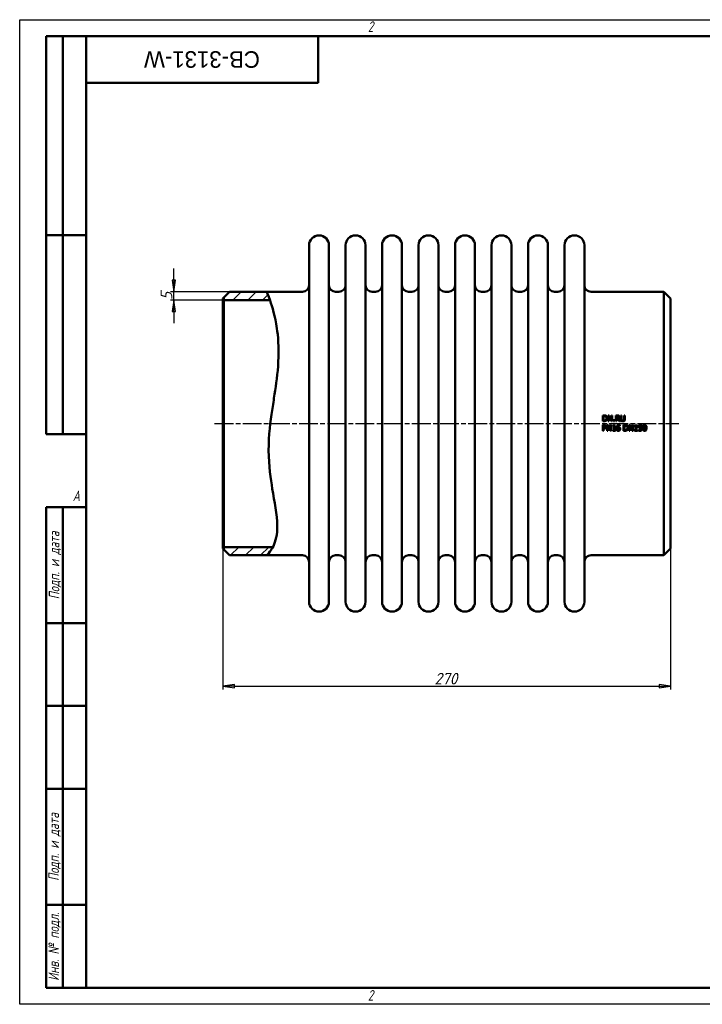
# Model space of a CAD drawing. Header units: millimetres. Extents: x 0 to 840, y 0 to 594.
# Tile 1 of 2: x 0 to 412, y 0 to 594. Entities that reach past the tile are written whole.
import ezdxf
from ezdxf.enums import TextEntityAlignment as Align

# ---------------------------------------------------------------- set-up
doc = ezdxf.new("R2018")
doc.units = ezdxf.units.MM
doc.header["$LTSCALE"] = 2
doc.linetypes.add('CHAIN', pattern=[0.7087, 0.4724, -0.0591, 0.1181, -0.0591])
for name, color, linetype, lineweight in [('Видимый контур (ГОСТ)', 7, 'Continuous', 50), ('Кромка (ГОСТ)', 7, 'Continuous', 50), ('Обозначение (ГОСТ)', 7, 'Continuous', 25), ('Осевая линия (ГОСТ)', 7, 'Continuous', 25), ('Размер (ГОСТ)', 7, 'Continuous', 25), ('Штриховка (ГОСТ)', 7, 'Continuous', 18), ('Эскизная геометрия (ГОСТ)', 7, 'Continuous', 50)]:
    doc.layers.add(name, color=color, linetype=linetype, lineweight=lineweight)
doc.styles.add('Альтернативный текст (ГОСТ)', font='arial.ttf', dxfattribs={"width": 0.8})
doc.styles.add('Обычный текст (ГОСТ)', font='GOST Common Italic.ttf')
doc.styles.add('Стиль текста110', font='GOST Common Italic.ttf', dxfattribs={"width": 0.8})
doc.styles.add('Стиль текста112', font='GOST Common Italic.ttf', dxfattribs={"width": 0.8})
doc.dimstyles.new('Обычный (ГОСТ)', dxfattribs={"dimscale": 2, "dimtxt": 3.5, "dimasz": 3.5, "dimexe": 1, "dimexo": 0, "dimgap": 0.5, "dimtad": 1, "dimtxsty": 'Обычный текст (ГОСТ)', "dimblk": 'Filled-1', "dimcen": 0.09, "dimdle": 15, "dimclrd": 256, "dimclre": 256, "dimclrt": 256, "dimazin": 2, "dimtfac": 0.714286, "dimtdec": 3, "dimtmove": 0, "dimatfit": 3, "dimfxl": 1, "dimtolj": 1, "dimlwd": 25, "dimlwe": 25, "dimarcsym": 0})
pattern_1 = [(45, (0, 0), (-4.49013, 4.49013), [])]

# ---------------------------------------------------------------- blocks, each defined once
blk = doc.blocks.new('Рамки ГОСТ - Рамка')
at = {"layer": 'Кромка (ГОСТ)', "lineweight": 25}
for p, q in [((0, 0), (0, 297)), ((0, 297), (420, 297)), ((420, 0), (0, 0))]:
    blk.add_line(p, q, dxfattribs=at)
at = {"layer": 'Кромка (ГОСТ)'}
for p, q in [((415, 292), (20, 292)), ((20, 292), (20, 5)), ((20, 5), (415, 5))]:
    blk.add_line(p, q, dxfattribs=at)
at = {"layer": 'Кромка (ГОСТ)', "char_height": 3.17, "attachment_point": 1, "style": 'Альтернативный текст (ГОСТ)'}
for s, insert, width in [('\\fGOST Common|b0|i1;{\\H3.1700;2}', (105, 296.5), 5.2328), ('\\fGOST Common|b0|i1;{\\H3.1700;A}', (16, 155), 5.1335), ('\\fGOST Common|b0|i1;{\\H3.1700;2}', (104.99, 4.3), 5.2328)]:
    blk.add_mtext(s, dxfattribs=dict(at, insert=insert, width=width))
blk = doc.blocks.new('ГОСТ - Доп. графы 1')
at = {"layer": 'Эскизная геометрия (ГОСТ)'}
for p, q in [((-12, 0), (-12, 145)), ((-12, 145), (0, 145)), ((-7, 145), (-7, 0)), ((-12, 110), (-7, 110)), ((-7, 110), (0, 110)), ((-12, 85), (-7, 85)), ((-7, 85), (0, 85)), ((-12, 60), (-7, 60)), ((-7, 60), (0, 60)), ((-12, 25), (-7, 25)), ((-7, 25), (0, 25)), ((0, 0), (-12, 0))]:
    blk.add_line(p, q, dxfattribs=at)
at = {"layer": 'Обозначение (ГОСТ)', "char_height": 3.17, "attachment_point": 5, "rotation": 90, "style": 'Альтернативный текст (ГОСТ)'}
for s, insert, width in [('\\fGOST Common|b0|i1;{\\H3.1700;Подп. и дата}', (-9.37, 127.41), 34.7679), ('\\fGOST Common|b0|i1;{\\H3.1700;Подп. и дата}', (-9.5, 42.47), 35.1486), ('\\fGOST Common|b0|i1;{\\H3.1700;Инв. № подл.}', (-9.5, 12.41), 24.9618)]:
    blk.add_mtext(s, dxfattribs=dict(at, insert=insert, width=width))
at = {"layer": 'Обозначение (ГОСТ)', "style": 'Стиль текста112'}
for tag, p in [('Подп._и_дата_2', (-3.53, 127.51)), ('Инв._номер_дубликата', (-3.41, 97.47)), ('Взамен_инв._номера', (-3.46, 72.53)), ('Подп._и_дата_1', (-3.42, 42.35)), ('ИНВЕНТАРНЫЙ_НОМЕР', (-3.33, 12.68))]:
    blk.add_attdef(tag, text='', height=3.17, rotation=90, dxfattribs=at).set_placement(p, align=Align.MIDDLE_CENTER)
blk = doc.blocks.new('ГОСТ - Доп. графы 2')
at = {"layer": 'Эскизная геометрия (ГОСТ)'}
for p, q in [((-12, 0), (-12, 120)), ((-12, 120), (0, 120)), ((-7, 0), (-7, 120)), ((-12, 60), (0, 60)), ((0, 0), (-12, 0))]:
    blk.add_line(p, q, dxfattribs=at)
at = {"layer": 'Обозначение (ГОСТ)', "style": 'Стиль текста112'}
for tag, p in [('Первичная_применяемость', (-3.65, 90.03)), ('Справочный_номер', (-3.55, 30.02))]:
    blk.add_attdef(tag, text='', height=3.17, rotation=90, dxfattribs=at).set_placement(p, align=Align.MIDDLE_CENTER)
blk = doc.blocks.new('ГОСТ - Доп. графы 3')
at = {"layer": 'Эскизная геометрия (ГОСТ)'}
for p, q in [((0, 0), (70, 0)), ((70, 0), (70, -14)), ((70, -14), (0, -14))]:
    blk.add_line(p, q, dxfattribs=at)
at = {"layer": 'Обозначение (ГОСТ)', "style": 'Стиль текста110'}
blk.add_attdef('ОБОЗНАЧЕНИЕ', text='', height=5, rotation=180, dxfattribs=at).set_placement((34.94, -6.97), align=Align.MIDDLE_CENTER)
blk = doc.blocks.new('Filled-1')
at = {"color": 0}
for p, q in [((0, 0), (-1, 0.143)), ((-1, 0.143), (-1, -0.143)), ((-1, 0), (0, 0)), ((-1, -0.143), (0, 0))]:
    blk.add_line(p, q, dxfattribs=at)
at = {"color": 0, "flags": 128}
blk.add_lwpolyline([(-1, -0.143), (0, 0), (-1, 0.143), (-1, -0.143)], dxfattribs=at)
at = {"color": 0}
blk.add_solid([(-1, -0.143), (0, 0), (-1, 0.143), (-1, -0.143)], dxfattribs=at)
blk = doc.blocks.new('*D9')
at = {"layer": 'Defpoints', "color": 0, "linetype": 'Continuous', "transparency": 16777216}
for p in [(122.5, 274.89), (392.5, 274.89), (392.5, 191.85)]:
    blk.add_point(p, dxfattribs=at)
at = {"layer": 'Размер (ГОСТ)', "linetype": 'Continuous', "lineweight": 25, "transparency": 16777216}
for p, q in [((122.5, 274.89), (122.5, 189.85)), ((392.5, 274.89), (392.5, 189.85)), ((129.5, 191.85), (385.5, 191.85))]:
    blk.add_line(p, q, dxfattribs=at)
at = {"layer": 'Размер (ГОСТ)', "linetype": 'Continuous', "lineweight": 25, "transparency": 16777216, "xscale": 7, "yscale": 7, "zscale": 7, "rotation": 180}
blk.add_blockref('Filled-1', (122.5, 191.85), dxfattribs=at)
at = {"layer": 'Размер (ГОСТ)', "linetype": 'Continuous', "lineweight": 25, "transparency": 16777216, "xscale": 7, "yscale": 7, "zscale": 7}
blk.add_blockref('Filled-1', (392.5, 191.85), dxfattribs=at)
at = {"layer": 'Размер (ГОСТ)', "linetype": 'Continuous', "lineweight": 25, "transparency": 16777216, "insert": (250.07, 199.94), "char_height": 7, "attachment_point": 1, "style": 'Обычный текст (ГОСТ)'}
blk.add_mtext('\\A1;270', dxfattribs=at)
blk = doc.blocks.new('*D11')
at = {"layer": 'Defpoints', "color": 0, "linetype": 'Continuous', "transparency": 16777216}
for p in [(93, 429.89), (126.5, 429.89), (123, 424.89)]:
    blk.add_point(p, dxfattribs=at)
at = {"layer": 'Размер (ГОСТ)', "linetype": 'Continuous', "lineweight": 25, "transparency": 16777216}
for p, q in [((93, 436.89), (93, 443.89)), ((126.5, 429.89), (91, 429.89)), ((93, 424.89), (93, 429.89)), ((123, 424.89), (91, 424.89)), ((93, 417.89), (93, 410.89))]:
    blk.add_line(p, q, dxfattribs=at)
at = {"layer": 'Размер (ГОСТ)', "linetype": 'Continuous', "lineweight": 25, "transparency": 16777216, "xscale": 7, "yscale": 7, "zscale": 7}
for p, rotation in [((93, 429.89), 270), ((93, 424.89), 90)]:
    blk.add_blockref('Filled-1', p, dxfattribs=dict(at, rotation=rotation))
at = {"layer": 'Размер (ГОСТ)', "linetype": 'Continuous', "lineweight": 25, "transparency": 16777216, "insert": (85, 424.92), "char_height": 7, "attachment_point": 1, "rotation": 90, "style": 'Обычный текст (ГОСТ)'}
blk.add_mtext('\\A1;5', dxfattribs=at)

msp = doc.modelspace()

# ---------------------------------------------------------------- hatches: boundary and pattern name
at = {"layer": 'Штриховка (ГОСТ)'}
h = msp.add_hatch(dxfattribs=at)
h.set_pattern_fill('ANSI31', color=256, scale=50.8, style=0)
h.set_pattern_definition(pattern_1)
edge = h.paths.add_edge_path()
edge.add_spline(control_points=[(148.966, 429.885), (149.271, 429.181), (149.725, 428.135), (150.848, 424.884)], knot_values=[0, 0, 0, 0, 2.8618199, 2.8618199, 2.8618199, 2.8618199], degree=3, periodic=0)
edge.add_line((150.848, 424.884), (150.847, 424.885))
edge.add_line((150.847, 424.885), (123.002, 424.885))
edge.add_line((123.002, 424.885), (123.002, 426.385))
edge.add_line((123.002, 426.385), (126.502, 429.885))
edge.add_line((126.502, 429.885), (148.966, 429.885))
h = msp.add_hatch(dxfattribs=at)
h.set_pattern_fill('ANSI31', color=256, scale=50.8, style=0)
h.set_pattern_definition(pattern_1)
edge = h.paths.add_edge_path()
edge.add_line((126.502, 270.885), (123.002, 274.385))
edge.add_line((123.002, 274.385), (123.002, 275.885))
edge.add_line((123.002, 275.885), (152.664, 275.885))
edge.add_line((152.664, 275.885), (152.665, 275.883))
edge.add_spline(control_points=[(152.665, 275.883), (152.067, 274.743), (151.448, 273.833), (149.984, 271.893), (149.373, 271.289), (148.966, 270.885)], knot_values=[17.2281834, 17.2281834, 17.2281834, 17.2281834, 17.9151786, 17.9151786, 19.091364, 19.091364, 19.091364, 19.091364], degree=3, periodic=0)
edge.add_line((148.966, 270.885), (126.502, 270.885))

# ---------------------------------------------------------------- linework, layer by layer
at = {"layer": 'Видимый контур (ГОСТ)'}
for p, q in [((174.502, 242.885), (174.502, 457.885)), ((186.502, 242.885), (186.502, 457.885)), ((196.502, 242.885), (196.502, 457.885)), ((208.502, 242.885), (208.502, 457.885)), ((218.502, 242.885), (218.502, 457.885)), ((230.502, 242.885), (230.502, 457.885)), ((240.502, 242.885), (240.502, 457.885)), ((252.502, 242.885), (252.502, 457.885)), ((262.502, 242.885), (262.502, 457.885)), ((274.502, 242.885), (274.502, 457.885)), ((284.502, 242.885), (284.502, 457.885)), ((296.502, 242.885), (296.502, 457.885)), ((306.502, 242.885), (306.502, 457.885)), ((318.502, 242.885), (318.502, 457.885)), ((328.502, 242.885), (328.502, 457.885)), ((340.502, 242.885), (340.502, 457.885)), ((123.002, 426.385), (126.502, 429.885)), ((126.502, 429.885), (148.966, 429.885)), ((148.966, 429.885), (170.502, 429.885)), ((190.502, 429.885), (192.502, 429.885)), ((212.502, 429.885), (214.502, 429.885)), ((234.502, 429.885), (236.502, 429.885)), ((256.502, 429.885), (258.502, 429.885)), ((278.502, 429.885), (280.502, 429.885)), ((300.502, 429.885), (302.502, 429.885)), ((322.502, 429.885), (324.502, 429.885)), ((344.502, 429.885), (388.502, 429.885)), ((388.502, 270.885), (388.502, 429.885)), ((392.502, 425.885), (388.502, 429.885)), ((122.502, 425.885), (123.002, 426.385)), ((122.502, 274.885), (122.502, 425.885)), ((123.002, 426.385), (123.002, 274.385)), ((150.847, 424.885), (123.002, 424.885)), ((392.502, 425.885), (392.502, 274.885)), ((351.535, 355.279), (352.332, 355.279)), ((351.535, 355.279), (351.535, 351.779)), ((352.341, 351.779), (351.535, 351.779)), ((352.355, 354.876), (352, 354.876)), ((352, 352.182), (352, 354.876)), ((352, 352.182), (352.355, 352.182)), ((354.8, 355.279), (354.8, 351.779)), ((354.8, 355.279), (355.461, 355.279)), ((355.234, 351.779), (354.8, 351.779)), ((355.234, 354.797), (356.782, 351.779)), ((355.234, 351.779), (355.234, 354.797)), ((356.87, 352.508), (355.461, 355.279)), ((357.304, 351.779), (356.782, 351.779)), ((356.87, 355.279), (357.304, 355.279)), ((356.87, 355.279), (356.87, 352.508)), ((357.304, 351.779), (357.304, 355.279)), ((358.104, 352.448), (358.666, 352.448)), ((358.104, 352.448), (358.104, 351.779)), ((358.666, 351.779), (358.104, 351.779)), ((358.666, 351.779), (358.666, 352.448)), ((359.471, 355.279), (360.373, 355.279)), ((359.471, 355.279), (359.471, 351.779)), ((359.936, 351.779), (359.471, 351.779)), ((360.399, 354.876), (359.936, 354.876)), ((359.936, 353.56), (359.936, 354.876)), ((359.936, 353.56), (360.345, 353.56)), ((360.469, 353.172), (359.936, 353.172)), ((359.936, 351.779), (359.936, 353.172)), ((360.469, 353.172), (361.576, 351.779)), ((362.18, 351.779), (360.935, 353.302)), ((362.18, 351.779), (361.576, 351.779)), ((362.415, 355.279), (362.415, 353.095)), ((362.415, 355.279), (362.88, 355.279)), ((362.88, 353.095), (362.88, 355.279)), ((364.483, 355.279), (364.948, 355.279)), ((364.483, 355.279), (364.483, 353.084)), ((364.948, 353.095), (364.948, 355.279)), ((351.535, 349.516), (351.535, 346.016)), ((351.535, 349.516), (352.414, 349.516)), ((352, 346.016), (351.535, 346.016)), ((352, 347.718), (352, 349.114)), ((352.386, 349.114), (352, 349.114)), ((352, 347.718), (352.318, 347.718)), ((352, 346.016), (352, 347.321)), ((352.394, 347.321), (352, 347.321)), ((354.19, 349.516), (354.851, 349.516)), ((354.19, 349.516), (354.19, 346.016)), ((354.624, 346.016), (354.19, 346.016)), ((354.624, 346.016), (354.624, 349.034)), ((354.624, 349.034), (356.172, 346.016)), ((356.26, 346.745), (354.851, 349.516)), ((356.694, 346.016), (356.172, 346.016)), ((356.26, 349.516), (356.26, 346.745)), ((356.26, 349.516), (356.694, 349.516)), ((356.694, 346.016), (356.694, 349.516)), ((357.579, 349.04), (357.579, 348.719)), ((358.215, 348.719), (357.579, 348.719)), ((357.579, 346.374), (357.579, 346.016)), ((357.579, 346.374), (358.215, 346.374)), ((359.287, 346.016), (357.579, 346.016)), ((358.215, 348.719), (358.215, 346.374)), ((358.302, 349.528), (358.666, 349.528)), ((358.666, 346.374), (358.666, 349.528)), ((358.666, 346.374), (359.287, 346.374)), ((359.287, 346.016), (359.287, 346.374)), ((361.839, 349.082), (361.82, 349.082)), ((361.839, 349.082), (361.839, 349.533)), ((364.159, 349.516), (364.159, 346.016)), ((364.159, 349.516), (364.956, 349.516)), ((364.965, 346.016), (364.159, 346.016)), ((364.625, 346.419), (364.625, 349.114)), ((364.979, 349.114), (364.625, 349.114)), ((364.625, 346.419), (364.979, 346.419)), ((367.424, 349.516), (368.085, 349.516)), ((367.424, 349.516), (367.424, 346.016)), ((367.858, 346.016), (367.424, 346.016)), ((367.858, 346.016), (367.858, 349.034)), ((367.858, 349.034), (369.407, 346.016)), ((369.495, 346.745), (368.085, 349.516)), ((369.929, 346.016), (369.407, 346.016)), ((369.495, 349.516), (369.495, 346.745)), ((369.495, 349.516), (369.929, 349.516)), ((369.929, 346.016), (369.929, 349.516)), ((370.813, 349.04), (370.813, 348.719)), ((371.449, 348.719), (370.813, 348.719)), ((370.813, 346.374), (370.813, 346.016)), ((370.813, 346.374), (371.449, 346.374)), ((372.521, 346.016), (370.813, 346.016)), ((371.449, 348.719), (371.449, 346.374)), ((371.537, 349.528), (371.9, 349.528)), ((371.9, 346.374), (371.9, 349.528)), ((371.9, 346.374), (372.521, 346.374)), ((372.521, 346.016), (372.521, 346.374)), ((373.202, 346.637), (373.236, 346.637)), ((373.202, 346.637), (373.202, 346.141)), ((373.346, 349.516), (373.346, 347.712)), ((373.346, 349.516), (375.266, 349.516)), ((375.266, 349.105), (373.797, 349.105)), ((373.797, 348.172), (373.797, 349.105)), ((375.266, 349.105), (375.266, 349.516)), ((122.502, 274.885), (123.002, 274.385)), ((123.002, 275.885), (152.664, 275.885)), ((126.502, 270.885), (123.002, 274.385)), ((392.502, 274.885), (388.502, 270.885)), ((126.502, 270.885), (148.966, 270.885)), ((148.966, 270.885), (170.502, 270.885)), ((190.502, 270.885), (192.502, 270.885)), ((212.502, 270.885), (214.502, 270.885)), ((234.502, 270.885), (236.502, 270.885)), ((256.502, 270.885), (258.502, 270.885)), ((278.502, 270.885), (280.502, 270.885)), ((300.502, 270.885), (302.502, 270.885)), ((322.502, 270.885), (324.502, 270.885)), ((344.502, 270.885), (388.502, 270.885))]:
    msp.add_line(p, q, dxfattribs=at)
for centre, radius, start, end in [((180.502, 457.885), 6, 0, 180), ((202.502, 457.885), 6, 0, 180), ((224.502, 457.885), 6, 0, 180), ((246.502, 457.885), 6, 0, 180), ((268.502, 457.885), 6, 0, 180), ((290.502, 457.885), 6, 0, 180), ((312.502, 457.885), 6, 0, 180), ((334.502, 457.885), 6, 0, 180), ((170.502, 433.885), 4, 270, 0), ((190.502, 433.885), 4, 180, 270), ((192.502, 433.885), 4, 270, 0), ((212.502, 433.885), 4, 180, 270), ((214.502, 433.885), 4, 270, 0), ((234.502, 433.885), 4, 180, 270), ((236.502, 433.885), 4, 270, 0), ((256.502, 433.885), 4, 180, 270), ((258.502, 433.885), 4, 270, 0), ((278.502, 433.885), 4, 180, 270), ((280.502, 433.885), 4, 270, 0), ((300.502, 433.885), 4, 180, 270), ((302.502, 433.885), 4, 270, 0), ((322.502, 433.885), 4, 180, 270), ((324.502, 433.885), 4, 270, 0), ((344.502, 433.885), 4, 180, 270), ((170.502, 266.885), 4, 0, 90), ((190.502, 266.885), 4, 90, 180), ((192.502, 266.885), 4, 0, 90), ((212.502, 266.885), 4, 90, 180), ((214.502, 266.885), 4, 0, 90), ((234.502, 266.885), 4, 90, 180), ((236.502, 266.885), 4, 0, 90), ((256.502, 266.885), 4, 90, 180), ((258.502, 266.885), 4, 0, 90), ((278.502, 266.885), 4, 90, 180), ((280.502, 266.885), 4, 0, 90), ((300.502, 266.885), 4, 90, 180), ((302.502, 266.885), 4, 0, 90), ((322.502, 266.885), 4, 90, 180), ((324.502, 266.885), 4, 0, 90), ((344.502, 266.885), 4, 90, 180), ((180.502, 242.885), 6, 180, 0), ((202.502, 242.885), 6, 180, 0), ((224.502, 242.885), 6, 180, 0), ((246.502, 242.885), 6, 180, 0), ((268.502, 242.885), 6, 180, 0), ((290.502, 242.885), 6, 180, 0), ((312.502, 242.885), 6, 180, 0), ((334.502, 242.885), 6, 180, 0)]:
    msp.add_arc(centre, radius, start, end, dxfattribs=at)
for points, knots in [([(148.966, 429.885), (148.966, 429.885), (149.754, 428.069), (152.26, 420.776), (153.996, 415.077), (155.754, 403.301), (156.443, 396.71), (155.565, 380.57), (154.615, 373.942), (153.215, 364.832), (152.682, 361.533), (151.239, 351.861), (150.083, 343.569), (150.16, 324.718), (151.337, 316.985), (153.628, 303.169), (155.228, 295.432), (155.339, 286.096), (155.13, 283.742), (153.827, 277.466), (152.157, 274.772), (149.984, 271.893), (148.966, 270.885), (148.966, 270.885)], [0, 0, 0, 0, 2.9523129, 2.9523129, 6.1511544, 6.1511544, 8.1203564, 8.1203564, 9.594252, 9.594252, 10.4147832, 10.4147832, 11.9817929, 11.9817929, 13.5199993, 13.5199993, 15.5320305, 15.5320305, 16.3262715, 16.3262715, 17.9151786, 17.9151786, 19.091364, 19.091364, 19.091364, 19.091364]), ([(352.332, 355.279), (352.6, 355.279), (352.886, 355.263), (353.21, 355.178), (353.408, 355.118), (353.586, 355.001)], [0, 0, 0, 0, 0.08031345, 0.08031345, 0.11906482, 0.11906482, 0.11906482, 0.11906482]), ([(353.58, 352.06), (353.415, 351.956), (353.237, 351.878), (352.937, 351.814), (352.73, 351.779), (352.341, 351.779)], [0, 0, 0, 0, 0.058472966, 0.058472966, 0.092063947, 0.092063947, 0.092063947, 0.092063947]), ([(353.279, 354.666), (353.159, 354.737), (353.031, 354.79), (352.806, 354.845), (352.643, 354.876), (352.355, 354.876)], [0, 0, 0, 0, 0.04193184, 0.04193184, 0.069540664, 0.069540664, 0.069540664, 0.069540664]), ([(352.355, 352.182), (352.534, 352.182), (352.723, 352.194), (352.937, 352.24), (353.021, 352.259), (353.192, 352.333), (353.259, 352.37), (353.322, 352.414)], [0, 0, 0, 0, 0.053652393, 0.053652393, 0.065761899, 0.065761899, 0.074350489, 0.074350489, 0.074350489, 0.074350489]), ([(353.81, 353.532), (353.81, 353.736), (353.784, 353.945), (353.67, 354.245), (353.614, 354.347), (353.467, 354.529), (353.379, 354.605), (353.279, 354.666)], [0, 0, 0, 0, 0.06125349, 0.06125349, 0.09632699, 0.09632699, 0.13141621, 0.13141621, 0.13141621, 0.13141621]), ([(353.322, 352.414), (353.435, 352.491), (353.53, 352.585), (353.692, 352.831), (353.736, 352.964), (353.797, 353.218), (353.81, 353.377), (353.81, 353.532)], [0, 0, 0, 0, 0.04100034, 0.04100034, 0.08826589, 0.08826589, 0.15720689, 0.15720689, 0.15720689, 0.15720689]), ([(354.295, 353.526), (354.295, 353.279), (354.256, 353.037), (354.106, 352.656), (354.024, 352.508), (353.827, 352.255), (353.713, 352.147), (353.58, 352.06)], [0, 0, 0, 0, 0.07409938, 0.07409938, 0.12302383, 0.12302383, 0.17088144, 0.17088144, 0.17088144, 0.17088144]), ([(353.586, 355.001), (353.755, 354.889), (353.896, 354.749), (354.082, 354.469), (354.166, 354.318), (354.275, 353.917), (354.295, 353.721), (354.295, 353.526)], [0, 0, 0, 0, 0.06090765, 0.06090765, 0.1009185, 0.1009185, 0.13616519, 0.13616519, 0.13616519, 0.13616519]), ([(360.345, 353.56), (360.465, 353.56), (360.589, 353.57), (360.73, 353.601), (360.789, 353.615), (360.9, 353.675), (360.941, 353.705), (360.977, 353.742)], [0, 0, 0, 0, 0.036045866, 0.036045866, 0.043463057, 0.043463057, 0.048602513, 0.048602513, 0.048602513, 0.048602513]), ([(360.373, 355.279), (360.534, 355.279), (360.717, 355.272), (360.907, 355.241), (360.982, 355.229), (361.141, 355.166), (361.204, 355.133), (361.264, 355.095)], [0, 0, 0, 0, 0.048166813, 0.048166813, 0.057483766, 0.057483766, 0.064036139, 0.064036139, 0.064036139, 0.064036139]), ([(360.954, 354.757), (360.889, 354.8), (360.817, 354.828), (360.684, 354.859), (360.581, 354.876), (360.399, 354.876)], [0, 0, 0, 0, 0.023328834, 0.023328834, 0.041112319, 0.041112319, 0.041112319, 0.041112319]), ([(361.661, 354.329), (361.661, 354.181), (361.639, 354.035), (361.559, 353.836), (361.503, 353.715), (361.321, 353.525), (361.254, 353.471), (361.104, 353.374), (361.021, 353.334), (360.935, 353.302)], [0, 0, 0, 0, 0.044340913, 0.044340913, 0.064300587, 0.064300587, 0.074082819, 0.074082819, 0.084501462, 0.084501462, 0.084501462, 0.084501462]), ([(361.176, 354.292), (361.176, 354.379), (361.163, 354.466), (361.115, 354.58), (361.094, 354.621), (361.029, 354.7), (360.994, 354.731), (360.954, 354.757)], [0, 0, 0, 0, 0.026177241, 0.026177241, 0.037155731, 0.037155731, 0.046672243, 0.046672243, 0.046672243, 0.046672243]), ([(360.977, 353.742), (361.034, 353.795), (361.078, 353.857), (361.13, 353.975), (361.147, 354.03), (361.171, 354.16), (361.176, 354.226), (361.176, 354.292)], [0, 0, 0, 0, 0.023333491, 0.023333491, 0.038710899, 0.038710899, 0.053844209, 0.053844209, 0.053844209, 0.053844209]), ([(361.264, 355.095), (361.364, 355.03), (361.449, 354.949), (361.576, 354.764), (361.606, 354.686), (361.651, 354.524), (361.661, 354.426), (361.661, 354.329)], [0, 0, 0, 0, 0.03579072, 0.03579072, 0.06745284, 0.06745284, 0.11109823, 0.11109823, 0.11109823, 0.11109823]), ([(362.75, 352.029), (362.654, 352.123), (362.581, 352.231), (362.484, 352.463), (362.415, 352.68), (362.415, 353.095)], [0, 0, 0, 0, 0.040196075, 0.040196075, 0.075292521, 0.075292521, 0.075292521, 0.075292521]), ([(363.68, 351.705), (363.499, 351.705), (363.312, 351.726), (363.077, 351.809), (363.003, 351.841), (362.863, 351.927), (362.804, 351.975), (362.75, 352.029)], [0, 0, 0, 0, 0.054233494, 0.054233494, 0.074819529, 0.074819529, 0.09275837, 0.09275837, 0.09275837, 0.09275837]), ([(362.88, 353.095), (362.88, 352.97), (362.886, 352.83), (362.915, 352.666), (362.927, 352.607), (362.974, 352.486), (362.999, 352.436), (363.031, 352.389)], [0, 0, 0, 0, 0.037603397, 0.037603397, 0.049606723, 0.049606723, 0.058862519, 0.058862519, 0.058862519, 0.058862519]), ([(363.031, 352.389), (363.073, 352.324), (363.127, 352.27), (363.272, 352.173), (363.355, 352.145), (363.502, 352.11), (363.592, 352.102), (363.68, 352.102)], [0, 0, 0, 0, 0.023233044, 0.023233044, 0.052511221, 0.052511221, 0.093169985, 0.093169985, 0.093169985, 0.093169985]), ([(363.68, 352.102), (363.811, 352.102), (363.942, 352.122), (364.102, 352.189), (364.16, 352.216), (364.263, 352.299), (364.301, 352.341), (364.332, 352.389)], [0, 0, 0, 0, 0.03941232, 0.03941232, 0.051900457, 0.051900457, 0.061506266, 0.061506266, 0.061506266, 0.061506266]), ([(364.613, 352.029), (364.512, 351.929), (364.395, 351.852), (364.158, 351.757), (363.982, 351.705), (363.68, 351.705)], [0, 0, 0, 0, 0.042789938, 0.042789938, 0.076380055, 0.076380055, 0.076380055, 0.076380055]), ([(364.332, 352.389), (364.391, 352.477), (364.429, 352.573), (364.462, 352.737), (364.483, 352.86), (364.483, 353.084)], [0, 0, 0, 0, 0.03164246, 0.03164246, 0.050065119, 0.050065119, 0.050065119, 0.050065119]), ([(364.948, 353.095), (364.948, 352.907), (364.933, 352.708), (364.868, 352.439), (364.839, 352.347), (364.74, 352.169), (364.682, 352.094), (364.613, 352.029)], [0, 0, 0, 0, 0.05639615, 0.05639615, 0.08294257, 0.08294257, 0.10642196, 0.10642196, 0.10642196, 0.10642196]), ([(352.318, 347.718), (352.477, 347.718), (352.642, 347.729), (352.808, 347.772), (352.869, 347.79), (352.983, 347.855), (353.026, 347.888), (353.064, 347.928)], [0, 0, 0, 0, 0.047807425, 0.047807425, 0.059483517, 0.059483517, 0.067937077, 0.067937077, 0.067937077, 0.067937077]), ([(353.01, 348.98), (352.939, 349.027), (352.861, 349.059), (352.647, 349.109), (352.486, 349.114), (352.386, 349.114)], [0, 0, 0, 0, 0.025428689, 0.025428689, 0.066059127, 0.066059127, 0.066059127, 0.066059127]), ([(353.441, 347.684), (353.326, 347.571), (353.193, 347.485), (352.939, 347.383), (352.748, 347.321), (352.394, 347.321)], [0, 0, 0, 0, 0.048374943, 0.048374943, 0.082166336, 0.082166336, 0.082166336, 0.082166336]), ([(352.414, 349.516), (352.587, 349.516), (352.776, 349.505), (353.042, 349.442), (353.187, 349.398), (353.33, 349.298)], [0, 0, 0, 0, 0.051710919, 0.051710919, 0.08166307, 0.08166307, 0.08166307, 0.08166307]), ([(353.262, 348.447), (353.262, 348.546), (353.249, 348.646), (353.191, 348.787), (353.164, 348.832), (353.095, 348.915), (353.055, 348.95), (353.01, 348.98)], [0, 0, 0, 0, 0.029636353, 0.029636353, 0.045720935, 0.045720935, 0.062052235, 0.062052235, 0.062052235, 0.062052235]), ([(353.064, 347.928), (353.126, 347.99), (353.176, 348.06), (353.238, 348.21), (353.262, 348.305), (353.262, 348.447)], [0, 0, 0, 0, 0.026215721, 0.026215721, 0.048513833, 0.048513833, 0.048513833, 0.048513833]), ([(353.33, 349.298), (353.437, 349.226), (353.525, 349.136), (353.659, 348.931), (353.691, 348.843), (353.737, 348.672), (353.747, 348.566), (353.747, 348.461)], [0, 0, 0, 0, 0.03850237, 0.03850237, 0.07352085, 0.07352085, 0.12459319, 0.12459319, 0.12459319, 0.12459319]), ([(353.747, 348.461), (353.747, 348.317), (353.723, 348.178), (353.65, 347.986), (353.619, 347.918), (353.536, 347.788), (353.491, 347.733), (353.441, 347.684)], [0, 0, 0, 0, 0.043163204, 0.043163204, 0.061604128, 0.061604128, 0.077218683, 0.077218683, 0.077218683, 0.077218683]), ([(357.579, 349.04), (357.729, 349.04), (357.882, 349.053), (358.088, 349.123), (358.131, 349.155), (358.185, 349.2), (358.212, 349.234), (358.254, 349.308), (358.269, 349.347), (358.292, 349.433), (358.299, 349.48), (358.302, 349.528)], [0, 0, 0, 0, 0.04488124, 0.04488124, 0.07493021, 0.07493021, 0.12695494, 0.12695494, 0.17501135, 0.17501135, 0.23063211, 0.23063211, 0.23063211, 0.23063211]), ([(359.874, 347.554), (359.874, 347.79), (359.893, 348.031), (359.97, 348.401), (360.009, 348.537), (360.115, 348.792), (360.179, 348.909), (360.257, 349.017)], [0, 0, 0, 0, 0.07111762, 0.07111762, 0.11331003, 0.11331003, 0.15291345, 0.15291345, 0.15291345, 0.15291345]), ([(360.26, 346.26), (360.17, 346.354), (360.101, 346.466), (360.004, 346.679), (359.953, 346.812), (359.885, 347.187), (359.874, 347.374), (359.874, 347.554)], [0, 0, 0, 0, 0.039042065, 0.039042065, 0.070371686, 0.070371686, 0.098310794, 0.098310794, 0.098310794, 0.098310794]), ([(360.257, 349.017), (360.358, 349.159), (360.482, 349.276), (360.72, 349.423), (360.84, 349.485), (361.145, 349.566), (361.294, 349.582), (361.442, 349.582)], [0, 0, 0, 0, 0.05225226, 0.05225226, 0.08402532, 0.08402532, 0.11217898, 0.11217898, 0.11217898, 0.11217898]), ([(361.031, 345.943), (360.884, 345.943), (360.739, 345.966), (360.556, 346.04), (360.491, 346.071), (360.36, 346.162), (360.308, 346.209), (360.26, 346.26)], [0, 0, 0, 0, 0.044230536, 0.044230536, 0.059204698, 0.059204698, 0.07113552, 0.07113552, 0.07113552, 0.07113552]), ([(360.356, 347.67), (360.354, 347.637), (360.352, 347.604), (360.35, 347.558), (360.347, 347.518), (360.347, 347.449)], [0, 0, 0, 0, 0.009901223, 0.009901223, 0.013791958, 0.013791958, 0.013791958, 0.013791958]), ([(360.347, 347.449), (360.347, 347.278), (360.359, 347.084), (360.426, 346.828), (360.459, 346.747), (360.516, 346.63), (360.552, 346.572), (360.597, 346.524)], [0, 0, 0, 0, 0.05123195, 0.05123195, 0.07911467, 0.07911467, 0.1074359, 0.1074359, 0.1074359, 0.1074359]), ([(361.38, 349.176), (361.246, 349.176), (361.115, 349.155), (360.886, 349.061), (360.793, 348.999), (360.635, 348.844), (360.561, 348.744), (360.415, 348.421), (360.374, 348.21), (360.356, 348.007)], [0, 0, 0, 0, 0.04006377, 0.04006377, 0.07413489, 0.07413489, 0.10656854, 0.10656854, 0.15031147, 0.15031147, 0.15031147, 0.15031147]), ([(360.356, 348.007), (360.461, 348.081), (360.574, 348.142), (360.757, 348.209), (360.887, 348.251), (361.085, 348.251)], [0, 0, 0, 0, 0.038506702, 0.038506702, 0.058563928, 0.058563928, 0.058563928, 0.058563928]), ([(360.98, 347.863), (360.871, 347.863), (360.765, 347.846), (360.594, 347.792), (360.488, 347.752), (360.356, 347.67)], [0, 0, 0, 0, 0.03266959, 0.03266959, 0.053913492, 0.053913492, 0.053913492, 0.053913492]), ([(360.597, 346.524), (360.649, 346.467), (360.709, 346.415), (360.824, 346.359), (360.87, 346.346), (360.945, 346.33), (360.989, 346.325), (361.034, 346.325)], [0, 0, 0, 0, 0.023179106, 0.023179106, 0.038477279, 0.038477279, 0.059658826, 0.059658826, 0.059658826, 0.059658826]), ([(361.428, 347.741), (361.375, 347.782), (361.317, 347.812), (361.192, 347.847), (361.093, 347.863), (360.98, 347.863)], [0, 0, 0, 0, 0.020157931, 0.020157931, 0.038930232, 0.038930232, 0.038930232, 0.038930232]), ([(361.814, 346.272), (361.719, 346.173), (361.61, 346.094), (361.435, 346.013), (361.363, 345.986), (361.192, 345.95), (361.112, 345.943), (361.031, 345.943)], [0, 0, 0, 0, 0.040983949, 0.040983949, 0.058078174, 0.058078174, 0.07267722, 0.07267722, 0.07267722, 0.07267722]), ([(361.034, 346.325), (361.118, 346.325), (361.201, 346.339), (361.345, 346.398), (361.404, 346.438), (361.523, 346.554), (361.564, 346.625), (361.618, 346.753), (361.636, 346.821), (361.661, 346.969), (361.666, 347.051), (361.666, 347.131)], [0, 0, 0, 0, 0.02521115, 0.02521115, 0.04683385, 0.04683385, 0.07536813, 0.07536813, 0.10435833, 0.10435833, 0.13761389, 0.13761389, 0.13761389, 0.13761389]), ([(361.085, 348.251), (361.203, 348.251), (361.328, 348.241), (361.493, 348.196), (361.605, 348.162), (361.763, 348.044)], [0, 0, 0, 0, 0.035519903, 0.035519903, 0.051370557, 0.051370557, 0.051370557, 0.051370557]), ([(361.82, 349.082), (361.769, 349.109), (361.701, 349.13), (361.599, 349.155), (361.511, 349.176), (361.38, 349.176)], [0, 0, 0, 0, 0.017133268, 0.017133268, 0.026696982, 0.026696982, 0.026696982, 0.026696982]), ([(361.666, 347.131), (361.666, 347.245), (361.655, 347.366), (361.603, 347.513), (361.58, 347.565), (361.51, 347.665), (361.471, 347.705), (361.428, 347.741)], [0, 0, 0, 0, 0.034114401, 0.034114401, 0.046674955, 0.046674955, 0.057208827, 0.057208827, 0.057208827, 0.057208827]), ([(361.442, 349.582), (361.515, 349.582), (361.588, 349.578), (361.697, 349.566), (361.768, 349.557), (361.839, 349.533)], [0, 0, 0, 0, 0.021794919, 0.021794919, 0.032649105, 0.032649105, 0.032649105, 0.032649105]), ([(361.763, 348.044), (361.857, 347.974), (361.934, 347.888), (362.052, 347.687), (362.086, 347.586), (362.132, 347.383), (362.143, 347.267), (362.143, 347.151)], [0, 0, 0, 0, 0.03526472, 0.03526472, 0.06998493, 0.06998493, 0.1134526, 0.1134526, 0.1134526, 0.1134526]), ([(362.143, 347.151), (362.143, 346.995), (362.12, 346.841), (362.045, 346.627), (362.01, 346.545), (361.919, 346.393), (361.87, 346.329), (361.814, 346.272)], [0, 0, 0, 0, 0.046897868, 0.046897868, 0.067969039, 0.067969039, 0.085421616, 0.085421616, 0.085421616, 0.085421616]), ([(364.956, 349.516), (365.225, 349.516), (365.511, 349.5), (365.835, 349.415), (366.032, 349.355), (366.21, 349.238)], [0, 0, 0, 0, 0.08047517, 0.08047517, 0.11880712, 0.11880712, 0.11880712, 0.11880712]), ([(366.204, 346.297), (366.048, 346.199), (365.879, 346.123), (365.562, 346.049), (365.34, 346.016), (364.965, 346.016)], [0, 0, 0, 0, 0.055521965, 0.055521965, 0.097714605, 0.097714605, 0.097714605, 0.097714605]), ([(365.904, 348.904), (365.78, 348.977), (365.648, 349.03), (365.42, 349.084), (365.26, 349.114), (364.979, 349.114)], [0, 0, 0, 0, 0.043246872, 0.043246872, 0.069985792, 0.069985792, 0.069985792, 0.069985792]), ([(364.979, 346.419), (365.158, 346.419), (365.347, 346.432), (365.562, 346.477), (365.646, 346.496), (365.817, 346.57), (365.883, 346.607), (365.946, 346.652)], [0, 0, 0, 0, 0.053621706, 0.053621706, 0.065835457, 0.065835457, 0.074460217, 0.074460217, 0.074460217, 0.074460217]), ([(366.434, 347.769), (366.434, 347.979), (366.407, 348.193), (366.288, 348.495), (366.232, 348.594), (366.086, 348.771), (366.001, 348.844), (365.904, 348.904)], [0, 0, 0, 0, 0.06287542, 0.06287542, 0.09721355, 0.09721355, 0.1312984, 0.1312984, 0.1312984, 0.1312984]), ([(365.946, 346.652), (366.06, 346.728), (366.155, 346.823), (366.316, 347.068), (366.359, 347.199), (366.421, 347.452), (366.434, 347.613), (366.434, 347.769)], [0, 0, 0, 0, 0.04102529, 0.04102529, 0.08803575, 0.08803575, 0.15892315, 0.15892315, 0.15892315, 0.15892315]), ([(366.919, 347.763), (366.919, 347.502), (366.876, 347.247), (366.722, 346.88), (366.643, 346.736), (366.442, 346.483), (366.331, 346.381), (366.204, 346.297)], [0, 0, 0, 0, 0.07839488, 0.07839488, 0.11961247, 0.11961247, 0.15623871, 0.15623871, 0.15623871, 0.15623871]), ([(366.21, 349.238), (366.379, 349.126), (366.52, 348.986), (366.708, 348.704), (366.792, 348.551), (366.899, 348.149), (366.919, 347.955), (366.919, 347.763)], [0, 0, 0, 0, 0.06084344, 0.06084344, 0.10159747, 0.10159747, 0.13655466, 0.13655466, 0.13655466, 0.13655466]), ([(370.813, 349.04), (370.963, 349.04), (371.116, 349.053), (371.322, 349.123), (371.365, 349.155), (371.419, 349.2), (371.447, 349.234), (371.488, 349.308), (371.503, 349.347), (371.526, 349.433), (371.533, 349.48), (371.537, 349.528)], [0, 0, 0, 0, 0.04488124, 0.04488124, 0.07493021, 0.07493021, 0.12695494, 0.12695494, 0.17501135, 0.17501135, 0.23063211, 0.23063211, 0.23063211, 0.23063211]), ([(374.118, 345.943), (373.951, 345.943), (373.787, 345.961), (373.495, 346.027), (373.343, 346.072), (373.202, 346.141)], [0, 0, 0, 0, 0.049896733, 0.049896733, 0.089730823, 0.089730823, 0.089730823, 0.089730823]), ([(373.236, 346.637), (373.277, 346.607), (373.335, 346.575), (373.43, 346.526), (373.503, 346.491), (373.613, 346.45)], [0, 0, 0, 0, 0.015569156, 0.015569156, 0.027315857, 0.027315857, 0.027315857, 0.027315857]), ([(374.038, 347.798), (373.909, 347.798), (373.781, 347.788), (373.615, 347.762), (373.464, 347.738), (373.346, 347.712)], [0, 0, 0, 0, 0.038655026, 0.038655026, 0.050409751, 0.050409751, 0.050409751, 0.050409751]), ([(373.613, 346.45), (373.695, 346.422), (373.781, 346.395), (373.9, 346.367), (373.986, 346.348), (374.126, 346.348)], [0, 0, 0, 0, 0.02594525, 0.02594525, 0.036700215, 0.036700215, 0.036700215, 0.036700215]), ([(373.797, 348.172), (373.853, 348.179), (373.909, 348.185), (373.983, 348.188), (374.045, 348.192), (374.115, 348.192)], [0, 0, 0, 0, 0.016809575, 0.016809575, 0.022243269, 0.022243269, 0.022243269, 0.022243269]), ([(374.611, 347.636), (374.56, 347.681), (374.502, 347.714), (374.326, 347.78), (374.182, 347.798), (374.038, 347.798)], [0, 0, 0, 0, 0.020357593, 0.020357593, 0.056377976, 0.056377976, 0.056377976, 0.056377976]), ([(374.115, 348.192), (374.262, 348.192), (374.426, 348.182), (374.601, 348.141), (374.668, 348.123), (374.814, 348.052), (374.872, 348.015), (374.926, 347.973)], [0, 0, 0, 0, 0.044233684, 0.044233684, 0.053724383, 0.053724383, 0.060664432, 0.060664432, 0.060664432, 0.060664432]), ([(374.977, 346.286), (374.889, 346.191), (374.784, 346.117), (374.567, 346.012), (374.479, 345.987), (374.315, 345.952), (374.216, 345.943), (374.118, 345.943)], [0, 0, 0, 0, 0.0389863, 0.0389863, 0.07227713, 0.07227713, 0.11954648, 0.11954648, 0.11954648, 0.11954648]), ([(374.126, 346.348), (374.221, 346.348), (374.313, 346.365), (374.424, 346.408), (374.472, 346.427), (374.565, 346.493), (374.6, 346.525), (374.631, 346.561)], [0, 0, 0, 0, 0.028426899, 0.028426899, 0.035920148, 0.035920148, 0.041361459, 0.041361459, 0.041361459, 0.041361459]), ([(374.81, 347.131), (374.81, 347.235), (374.798, 347.338), (374.753, 347.452), (374.733, 347.495), (374.675, 347.577), (374.645, 347.608), (374.611, 347.636)], [0, 0, 0, 0, 0.031269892, 0.031269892, 0.041095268, 0.041095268, 0.04864414, 0.04864414, 0.04864414, 0.04864414]), ([(374.631, 346.561), (374.69, 346.631), (374.733, 346.71), (374.782, 346.856), (374.81, 346.961), (374.81, 347.131)], [0, 0, 0, 0, 0.027442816, 0.027442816, 0.046048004, 0.046048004, 0.046048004, 0.046048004]), ([(374.926, 347.973), (375.019, 347.903), (375.096, 347.817), (375.208, 347.625), (375.236, 347.54), (375.278, 347.352), (375.286, 347.238), (375.286, 347.128)], [0, 0, 0, 0, 0.03509233, 0.03509233, 0.06671311, 0.06671311, 0.10892943, 0.10892943, 0.10892943, 0.10892943]), ([(375.286, 347.128), (375.286, 346.98), (375.266, 346.835), (375.196, 346.631), (375.164, 346.554), (375.078, 346.407), (375.031, 346.344), (374.977, 346.286)], [0, 0, 0, 0, 0.044339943, 0.044339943, 0.064657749, 0.064657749, 0.08204162, 0.08204162, 0.08204162, 0.08204162]), ([(375.732, 347.763), (375.732, 348.11), (375.759, 348.463), (375.905, 348.987), (375.983, 349.123), (376.117, 349.307), (376.202, 349.387), (376.381, 349.496), (376.465, 349.53), (376.651, 349.577), (376.752, 349.587), (376.852, 349.587)], [0, 0, 0, 0, 0.10408832, 0.10408832, 0.1827198, 0.1827198, 0.26777512, 0.26777512, 0.33331323, 0.33331323, 0.40535207, 0.40535207, 0.40535207, 0.40535207]), ([(376.852, 345.943), (376.708, 345.943), (376.564, 345.963), (376.325, 346.06), (376.232, 346.121), (376.067, 346.284), (376.002, 346.382), (375.867, 346.659), (375.816, 346.854), (375.745, 347.275), (375.732, 347.526), (375.732, 347.763)], [0, 0, 0, 0, 0.04324067, 0.04324067, 0.07727774, 0.07727774, 0.11283183, 0.11283183, 0.1701171, 0.1701171, 0.24198547, 0.24198547, 0.24198547, 0.24198547]), ([(376.33, 348.83), (376.277, 348.696), (376.249, 348.539), (376.227, 348.317), (376.208, 348.111), (376.208, 347.763)], [0, 0, 0, 0, 0.043337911, 0.043337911, 0.066925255, 0.066925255, 0.066925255, 0.066925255]), ([(376.208, 347.763), (376.208, 347.582), (376.212, 347.38), (376.235, 347.085), (376.255, 346.898), (376.327, 346.708)], [0, 0, 0, 0, 0.05440488, 0.05440488, 0.088717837, 0.088717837, 0.088717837, 0.088717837]), ([(376.327, 346.708), (376.357, 346.628), (376.399, 346.552), (376.516, 346.424), (376.572, 346.394), (376.638, 346.363), (376.676, 346.351), (376.761, 346.335), (376.807, 346.331), (376.852, 346.331)], [0, 0, 0, 0, 0.02572237, 0.02572237, 0.05204177, 0.05204177, 0.08588032, 0.08588032, 0.12372565, 0.12372565, 0.12372565, 0.12372565]), ([(376.852, 349.199), (376.775, 349.199), (376.698, 349.188), (376.584, 349.142), (376.531, 349.114), (376.446, 349.032), (376.419, 348.997), (376.37, 348.919), (376.348, 348.875), (376.33, 348.83)], [0, 0, 0, 0, 0.02298353, 0.02298353, 0.036979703, 0.036979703, 0.045259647, 0.045259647, 0.054431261, 0.054431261, 0.054431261, 0.054431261]), ([(376.852, 349.587), (376.994, 349.587), (377.135, 349.567), (377.372, 349.471), (377.466, 349.409), (377.618, 349.259), (377.688, 349.166), (377.843, 348.845), (377.896, 348.628), (377.958, 348.207), (377.969, 347.982), (377.969, 347.766)], [0, 0, 0, 0, 0.04254578, 0.04254578, 0.07674075, 0.07674075, 0.10662287, 0.10662287, 0.14954989, 0.14954989, 0.19389953, 0.19389953, 0.19389953, 0.19389953]), ([(377.365, 348.836), (377.334, 348.914), (377.292, 348.988), (377.178, 349.11), (377.124, 349.139), (377.056, 349.169), (377.019, 349.18), (376.938, 349.195), (376.895, 349.199), (376.852, 349.199)], [0, 0, 0, 0, 0.0252595, 0.0252595, 0.04988945, 0.04988945, 0.0764168, 0.0764168, 0.10585031, 0.10585031, 0.10585031, 0.10585031]), ([(377.969, 347.766), (377.969, 347.4), (377.939, 347.024), (377.782, 346.521), (377.707, 346.388), (377.561, 346.2), (377.475, 346.124), (377.298, 346.024), (377.219, 345.994), (377.043, 345.952), (376.948, 345.943), (376.852, 345.943)], [0, 0, 0, 0, 0.11005404, 0.11005404, 0.17861404, 0.17861404, 0.24476376, 0.24476376, 0.29293749, 0.29293749, 0.34694813, 0.34694813, 0.34694813, 0.34694813]), ([(376.852, 346.331), (376.928, 346.331), (377.004, 346.342), (377.119, 346.388), (377.171, 346.417), (377.254, 346.498), (377.281, 346.533), (377.33, 346.611), (377.351, 346.655), (377.368, 346.7)], [0, 0, 0, 0, 0.022773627, 0.022773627, 0.037070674, 0.037070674, 0.045745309, 0.045745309, 0.055265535, 0.055265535, 0.055265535, 0.055265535]), ([(377.493, 347.766), (377.493, 347.953), (377.487, 348.152), (377.458, 348.468), (377.433, 348.664), (377.365, 348.836)], [0, 0, 0, 0, 0.056005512, 0.056005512, 0.095198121, 0.095198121, 0.095198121, 0.095198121]), ([(377.368, 346.7), (377.418, 346.826), (377.445, 346.975), (377.478, 347.249), (377.493, 347.455), (377.493, 347.766)], [0, 0, 0, 0, 0.040836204, 0.040836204, 0.083273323, 0.083273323, 0.083273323, 0.083273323])]:
    msp.add_open_spline(points, degree=3, knots=knots, dxfattribs=at)
at = {"layer": 'Осевая линия (ГОСТ)', "linetype": 'CHAIN', "ltscale": 11.993792}
msp.add_line((117.502, 350.385), (397.502, 350.385), dxfattribs=at)

# ---------------------------------------------------------------- block references
at = {"xscale": 2, "yscale": 2, "zscale": 2}
for name, p in [('Рамки ГОСТ - Рамка', (0, 0)), ('ГОСТ - Доп. графы 2', (40, 344)), ('ГОСТ - Доп. графы 1', (40, 10))]:
    msp.add_blockref(name, p, dxfattribs=at)
ref = msp.add_blockref('ГОСТ - Доп. графы 3', (40, 584), dxfattribs=dict(xscale=2, yscale=2, zscale=2))
lines = msp.add_mtext('CB-3131-W', dxfattribs={"layer": 'Обозначение (ГОСТ)', "insert": (109.884, 570.065), "char_height": 10, "width": 140.24968, "attachment_point": 5, "rotation": 180, "style": 'Стиль текста110'})
ref.add_attrib('ОБОЗНАЧЕНИЕ', '', (109.884, 570.065)).embed_mtext(lines)

# ---------------------------------------------------------------- dimensions: what is measured, and where the dimension line sits
at = {"layer": 'Размер (ГОСТ)', "linetype": 'Continuous', "lineweight": 25}
for base, p1, p2, angle, override, picture, middle in [((93.002, 429.885), (123.002, 424.885), (126.502, 429.885), 90, {"dimgap": 0.5, "dimdec": 2, "dimtol": 0, "dimlim": 0, "dimtp": 0, "dimtm": 0, "dimtdec": 3, "dimtofl": 1, "dimatfit": 1}, '*D11', (93.002, 427.385)), ((392.502, 191.852), (122.502, 274.885), (392.502, 274.885), 180, {"dimgap": 0.5, "dimdec": 2, "dimtol": 0, "dimlim": 0, "dimtp": 0, "dimtm": 0, "dimtdec": 3, "dimtofl": 0, "dimatfit": 1}, '*D9', (257.502, 191.852))]:
    dim = msp.add_linear_dim(base=base, p1=p1, p2=p2, angle=angle, dimstyle='Обычный (ГОСТ)', override=override, dxfattribs=at)
    dim.commit()
    dim.dimension.update_dxf_attribs({"geometry": picture, "text_midpoint": middle, "dimtype": 160})

doc.saveas('drawing.dxf')
